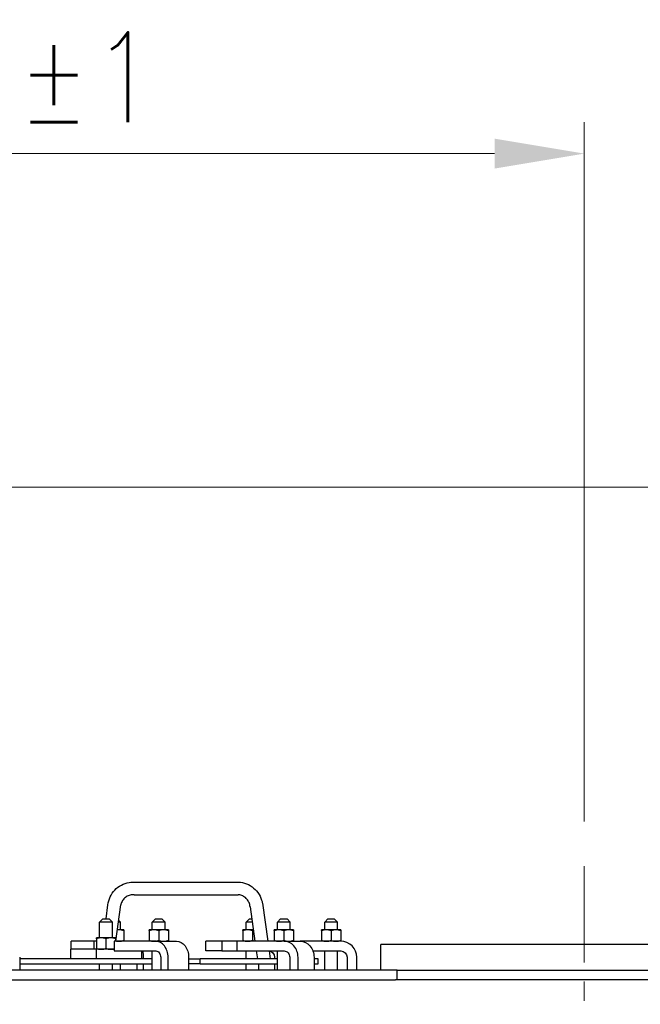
# Model space of a CAD drawing. Extents: x 0 to 796, y 0 to 496.
# Tile 189 of 242: x 420 to 444, y 300 to 339. Entities that reach past the tile are written whole.
import ezdxf

# ---------------------------------------------------------------- set-up
doc = ezdxf.new("R2010")
doc.units = 0
doc.header["$LTSCALE"] = 12
doc.header["$MEASUREMENT"] = 0
doc.header["$PDMODE"] = 1
doc.linetypes.add('CSS', pattern=[0.5, 0.3125, -0.0625, 0.0625, -0.0625])
doc.layers.get('0').update_dxf_attribs({"linetype": 'CONTINUOUS'})
doc.layers.get('Defpoints').update_dxf_attribs({"linetype": 'CONTINUOUS'})
doc.layers.add('CSS', color=4, linetype='CSS', lineweight=13)
doc.layers.add('D', color=2, linetype='CONTINUOUS')
doc.styles.get("Standard").update_dxf_attribs({"font": 'SIMPLEX.SHX', "width": 0.875})
doc.dimstyles.get("Standard").update_dxf_attribs({"dimscale": 28, "dimtxt": 0.125, "dimasz": 0.125, "dimexe": 0.04375, "dimexo": 0.0625, "dimgap": 0.04375, "dimtad": 0, "dimtih": 1, "dimtoh": 1, "dimdec": 4, "dimzin": 12, "dimdsep": 46, "dimlunit": 5, "dimtxsty": 'Standard', "dimcen": 0, "dimclrd": 256, "dimclre": 256, "dimclrt": 256, "dimadec": 1, "dimazin": 3, "dimtfac": 0.875, "dimtdec": 4, "dimtofl": 0, "dimtmove": 0, "dimatfit": 2, "dimfxl": 1, "dimtolj": 1, "dimtzin": 12, "dimlwd": 13, "dimlwe": 13, "dimarcsym": 0})

# ---------------------------------------------------------------- blocks, each defined once
blk = doc.blocks.new('*D67')
at = {"layer": 'D', "lineweight": 13, "transparency": 16777216}
for p, q in [((451.533, 302.668), (502.161, 302.668)), ((500.936, 299.168), (500.936, 274.859)), ((500.936, 194.793), (500.936, 265.263)), ((441.241, 191.293), (502.161, 191.293))]:
    blk.add_line(p, q, dxfattribs=at)
at = {"layer": 'D', "transparency": 16777216}
for points in [[(500.352, 299.168), (501.519, 299.168), (500.936, 302.668)], [(500.352, 194.793), (501.519, 194.793), (500.936, 191.293)]]:
    blk.add_solid(points, dxfattribs=at)
at = {"layer": 'Defpoints', "color": 0, "transparency": 16777216}
for p in [(449.783, 302.668), (500.936, 302.668), (439.491, 191.293)]:
    blk.add_point(p, dxfattribs=at)
at = {"layer": 'D', "transparency": 16777216, "insert": (500.936, 270.061), "char_height": 3.5, "attachment_point": 5}
blk.add_mtext('\\A1;111{\\H0.875x;\\S1/2;}{}{\\C2;%%p1}', dxfattribs=at)
blk = doc.blocks.new('*D68')
at = {"layer": 'D', "lineweight": 13, "transparency": 16777216}
for p, q in [((390.414, 320.513), (517.646, 320.513)), ((516.421, 317.013), (516.421, 283.407)), ((516.421, 194.793), (516.421, 277.457)), ((441.491, 191.293), (517.646, 191.293))]:
    blk.add_line(p, q, dxfattribs=at)
at = {"layer": 'D', "transparency": 16777216}
for points in [[(515.838, 317.013), (517.005, 317.013), (516.421, 320.513)], [(515.838, 194.793), (517.005, 194.793), (516.421, 191.293)]]:
    blk.add_solid(points, dxfattribs=at)
at = {"layer": 'Defpoints', "color": 0, "transparency": 16777216}
for p in [(388.664, 320.513), (439.741, 191.293), (516.421, 191.293)]:
    blk.add_point(p, dxfattribs=at)
at = {"layer": 'D', "transparency": 16777216, "insert": (516.421, 280.432), "char_height": 3.5, "attachment_point": 5}
blk.add_mtext('\\A1;129{}{\\C2;%%p1}', dxfattribs=at)
blk = doc.blocks.new('*D111')
at = {"layer": 'D', "lineweight": 13, "transparency": 16777216}
for p, q in [((397.846, 318.797), (397.846, 334.744)), ((441.846, 307.471), (441.846, 334.744)), ((438.346, 333.519), (401.346, 333.519))]:
    blk.add_line(p, q, dxfattribs=at)
at = {"layer": 'D', "transparency": 16777216}
for points in [[(401.346, 334.102), (401.346, 332.935), (397.846, 333.519)], [(438.346, 334.102), (438.346, 332.935), (441.846, 333.519)]]:
    blk.add_solid(points, dxfattribs=at)
at = {"layer": 'Defpoints', "color": 0, "transparency": 16777216}
for p in [(397.846, 333.519), (397.846, 317.047), (441.846, 305.721)]:
    blk.add_point(p, dxfattribs=at)
at = {"layer": 'D', "transparency": 16777216, "insert": (419.846, 336.494), "char_height": 3.5, "attachment_point": 5}
blk.add_mtext('\\A1;44{}{\\C2;%%p1}', dxfattribs=at)

msp = doc.modelspace()

# ---------------------------------------------------------------- linework, layer by layer
at = {"extrusion": (-1, 4.93038e-32, -2.22045e-16)}
for p, q in [((424.22457, 305.10335), (428.27266, 305.10335)), ((424.29415, 304.60821), (428.34225, 304.60821)), ((423.1905, 303.66828), (423.26666, 304.21016)), ((423.56753, 302.79328), (423.76666, 304.21016)), ((429.29047, 304.27907), (429.49929, 302.79328)), ((428.80984, 304.14125), (428.99929, 302.79328)), ((423.06319, 303.66828), (422.93819, 303.54328)), ((423.18819, 303.54328), (422.93819, 303.54328)), ((422.93819, 302.92878), (422.93819, 303.54328)), ((423.06319, 303.66828), (423.18819, 303.66828)), ((423.18819, 303.66828), (423.31319, 303.66828)), ((423.43819, 303.54328), (423.18819, 303.54328)), ((423.31319, 303.66828), (423.43819, 303.54328)), ((423.43819, 302.92878), (423.43819, 303.54328)), ((423.75986, 303.54328), (423.67294, 303.54328)), ((423.68365, 303.61949), (423.75986, 303.54328)), ((423.75986, 303.24128), (423.75986, 303.54328)), ((425.12144, 303.66828), (424.99644, 303.54328)), ((425.24644, 303.54328), (424.99644, 303.54328)), ((424.99644, 303.24128), (424.99644, 303.54328)), ((425.12144, 303.66828), (425.24644, 303.66828)), ((425.24644, 303.66828), (425.37144, 303.66828)), ((425.49644, 303.54328), (425.24644, 303.54328)), ((425.37144, 303.66828), (425.49644, 303.54328)), ((425.49644, 303.24128), (425.49644, 303.54328)), ((428.78137, 303.66828), (428.65637, 303.54328)), ((428.89388, 303.54328), (428.65637, 303.54328)), ((428.65637, 303.24128), (428.65637, 303.54328)), ((428.78137, 303.66828), (428.87631, 303.66828)), ((430.00126, 303.66828), (429.87626, 303.54328)), ((430.12626, 303.54328), (429.87626, 303.54328)), ((429.87626, 303.24128), (429.87626, 303.54328)), ((430.00126, 303.66828), (430.12626, 303.66828)), ((430.12626, 303.66828), (430.25126, 303.66828)), ((430.37626, 303.54328), (430.12626, 303.54328)), ((430.25126, 303.66828), (430.37626, 303.54328)), ((430.37626, 303.24128), (430.37626, 303.54328)), ((431.84591, 303.66828), (431.72091, 303.54328)), ((431.97091, 303.54328), (431.72091, 303.54328)), ((431.72091, 303.24128), (431.72091, 303.54328)), ((431.84591, 303.66828), (431.97091, 303.66828)), ((431.97091, 303.66828), (432.09591, 303.66828)), ((432.22091, 303.54328), (431.97091, 303.54328)), ((432.09591, 303.66828), (432.22091, 303.54328)), ((432.22091, 303.24128), (432.22091, 303.54328)), ((423.69736, 303.24128), (423.63049, 303.24128)), ((423.88486, 303.24128), (423.69736, 303.24128)), ((423.88486, 303.20779), (423.88486, 302.82677)), ((425.05894, 303.24128), (424.87144, 303.24128)), ((424.87144, 303.20779), (424.87144, 302.82677)), ((425.43394, 303.24128), (425.05894, 303.24128)), ((425.24644, 303.20779), (425.24644, 302.82677)), ((425.62144, 303.24128), (425.43394, 303.24128)), ((425.62144, 303.20779), (425.62144, 302.82677)), ((428.71887, 303.24128), (428.53137, 303.24128)), ((428.53137, 303.20779), (428.53137, 302.82677)), ((428.93632, 303.24128), (428.71887, 303.24128)), ((428.90637, 303.20779), (428.90637, 302.82677)), ((429.93876, 303.24128), (429.75126, 303.24128)), ((429.75126, 303.20779), (429.75126, 302.82677)), ((430.31376, 303.24128), (429.93876, 303.24128)), ((430.12626, 303.20779), (430.12626, 302.82677)), ((430.50126, 303.24128), (430.31376, 303.24128)), ((430.50126, 303.20779), (430.50126, 302.82677)), ((431.78341, 303.24128), (431.59591, 303.24128)), ((431.59591, 303.20779), (431.59591, 302.82677)), ((432.15841, 303.24128), (431.78341, 303.24128)), ((431.97091, 303.20779), (431.97091, 302.82677)), ((432.34591, 303.24128), (432.15841, 303.24128)), ((432.34591, 303.20779), (432.34591, 302.82677)), ((422.71436, 302.79328), (421.83048, 302.79328)), ((421.83048, 302.48078), (421.83048, 302.79328)), ((422.81319, 302.79328), (422.71436, 302.79328)), ((422.71436, 302.79328), (422.71436, 302.48078)), ((423.00069, 302.92878), (422.81319, 302.92878)), ((422.81319, 302.89529), (422.81319, 302.51427)), ((423.37569, 302.92878), (423.00069, 302.92878)), ((423.18819, 302.89529), (423.18819, 302.51427)), ((423.56319, 302.92878), (423.37569, 302.92878)), ((425.13197, 302.79328), (423.50412, 302.79328)), ((423.50412, 302.79328), (423.50412, 302.41828)), ((423.56319, 302.89529), (423.56319, 302.79328)), ((425.13197, 302.79328), (425.93545, 302.79328)), ((427.70332, 302.79328), (427.07832, 302.79328)), ((427.07832, 302.41828), (427.07832, 302.79328)), ((428.29821, 302.79328), (427.70332, 302.79328)), ((427.70332, 302.79328), (427.70332, 302.41828)), ((430.13852, 302.79328), (428.29821, 302.79328)), ((428.29821, 302.79328), (428.29821, 302.41828)), ((430.13852, 302.79328), (430.76352, 302.79328)), ((432.34591, 302.79328), (430.76352, 302.79328)), ((449.78341, 302.66828), (433.90841, 302.66828)), ((433.90841, 301.66828), (433.90841, 302.66828)), ((421.80088, 302.48078), (421.80088, 302.10578)), ((422.81215, 302.48078), (421.80088, 302.48078)), ((422.81215, 302.48078), (422.81215, 302.10578)), ((423.50412, 302.48078), (422.81215, 302.48078)), ((423.50412, 302.41828), (425.13197, 302.41828)), ((424.57551, 302.41828), (424.57551, 302.10578)), ((424.99644, 301.66828), (424.99644, 302.41828)), ((427.70332, 302.41828), (427.07832, 302.41828)), ((427.70332, 302.41828), (428.29821, 302.41828)), ((428.29821, 302.41828), (430.13852, 302.41828)), ((428.65637, 302.10578), (428.65637, 302.41828)), ((429.05199, 302.41828), (429.09591, 302.10578)), ((429.55199, 302.41828), (429.59591, 302.10578)), ((429.87626, 301.66828), (429.87626, 302.41828)), ((431.2596, 302.41828), (432.34591, 302.41828)), ((431.72091, 301.66828), (431.72091, 302.41828)), ((432.22091, 301.66828), (432.22091, 302.41828)), ((419.8229, 302.16828), (419.8229, 301.66828)), ((424.99644, 302.10578), (419.8229, 302.10578)), ((419.8229, 301.91828), (424.99644, 301.91828)), ((422.93819, 301.66828), (422.93819, 301.91828)), ((423.43819, 301.66828), (423.43819, 301.91828)), ((423.75986, 301.66828), (423.75986, 301.91828)), ((424.39374, 301.91828), (424.39374, 301.66828)), ((424.65891, 302.10578), (424.65891, 302.16828)), ((424.65891, 301.66828), (424.65891, 301.91828)), ((425.32348, 302.16828), (425.32348, 301.66828)), ((425.61075, 301.66828), (425.61075, 302.16828)), ((426.41423, 302.16828), (426.41423, 301.66828)), ((426.41423, 302.10578), (426.85706, 302.10578)), ((426.85706, 301.91828), (426.41423, 301.91828)), ((429.87626, 302.10578), (426.85706, 302.10578)), ((426.85706, 301.91828), (426.85706, 302.10578)), ((426.85706, 301.91828), (429.87626, 301.91828)), ((428.65637, 301.66828), (428.65637, 301.91828)), ((429.15637, 301.66828), (429.15637, 301.91828)), ((429.76013, 302.16828), (429.76013, 302.10578)), ((429.76013, 301.91828), (429.76013, 301.66828)), ((430.35503, 302.16828), (430.35503, 301.66828)), ((430.67978, 301.66828), (430.67978, 302.16828)), ((431.30478, 302.16828), (431.30478, 301.66828)), ((431.47091, 302.10578), (431.30478, 302.10578)), ((431.30478, 301.91828), (431.47091, 301.91828)), ((431.47091, 301.91828), (431.47091, 302.10578)), ((432.59591, 302.16828), (432.59591, 301.66828)), ((432.97091, 301.66828), (432.97091, 302.16828)), ((434.5489, 301.66828), (359.34591, 301.66828)), ((434.5489, 301.66828), (452.15841, 301.66828)), ((434.5489, 301.29328), (434.5489, 301.66828)), ((359.34591, 301.29328), (434.48898, 301.29328)), ((452.15841, 301.29328), (434.48898, 301.29328))]:
    msp.add_line(p, q, dxfattribs=at)
msp.add_arc((432.34591, 302.16828), 0.625, 0, 90)
at = {"extrusion": (2.22045e-16, -1.09476e-47, -1)}
msp.add_arc((-432.34591, 302.16828), 0.25, 90, 180, dxfattribs=at)
for centre, ratio, end_param in [((425.13197, 302.16828), 0.76604444, 0), ((430.13852, 302.16828), 0.8660254, 0), ((424.21696, 302.16828), 0.70710678, -1.15927948)]:
    msp.add_ellipse(centre, major_axis=(0, 0.625), ratio=ratio, start_param=-1.57079633, end_param=end_param)
at = {"extrusion": (2.22045e-16, -1.64215e-47, -1)}
msp.add_ellipse((425.93545, 302.16828), major_axis=(0, 0.625), ratio=0.76604444, start_param=0, end_param=1.57079633, dxfattribs=at)
at = {"extrusion": (2.22045e-16, -1.36846e-47, -1)}
msp.add_ellipse((430.76352, 302.16828), major_axis=(0, 0.625), ratio=0.8660254, start_param=0, end_param=1.57079633, dxfattribs=at)
at = {"extrusion": (2.22045e-16, -1.09476e-47, -1)}
for centre, ratio, start_param in [((425.13197, 302.16828), 0.76604444, 0), ((429.54362, 302.16828), 0.8660254, 0.03876797), ((430.13852, 302.16828), 0.8660254, 0)]:
    msp.add_ellipse(centre, major_axis=(0, 0.25), ratio=ratio, start_param=start_param, end_param=1.57079633, dxfattribs=at)
for points, knots in [([(423.26666, 304.21016), (423.27794, 304.31739), (423.30719, 304.42412), (423.39728, 304.62043), (423.45938, 304.71248), (423.6079, 304.86975), (423.69624, 304.93701), (423.88735, 305.03833), (423.99259, 305.07371), (424.14075, 305.09777), (424.18265, 305.10188), (424.22457, 305.10335)], [0, 0, 0, 0, 0.32346386, 0.32346386, 0.64795989, 0.64795989, 0.97241856, 0.97241856, 1.29687857, 1.29687857, 1.42270281, 1.42270281, 1.42270281, 1.42270281]), ([(428.27266, 305.10335), (428.38042, 305.1071), (428.49019, 305.09299), (428.69712, 305.0311), (428.79691, 304.98241), (428.97333, 304.85722), (429.05223, 304.7791), (429.17916, 304.60396), (429.22884, 304.50466), (429.27328, 304.3613), (429.28319, 304.32037), (429.29047, 304.27907)], [0, 0, 0, 0, 0.32346386, 0.32346386, 0.64795989, 0.64795989, 0.97241856, 0.97241856, 1.29687857, 1.29687857, 1.42270281, 1.42270281, 1.42270281, 1.42270281]), ([(424.29415, 304.60821), (424.23989, 304.61197), (424.18431, 304.60675), (424.0789, 304.57913), (424.02773, 304.55631), (423.9366, 304.49623), (423.89547, 304.45821), (423.82842, 304.37209), (423.80165, 304.32288), (423.77676, 304.25135), (423.77105, 304.23087), (423.76666, 304.21016)], [0, 0, 0, 0, 0.16317551, 0.16317551, 0.326903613, 0.326903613, 0.49061172, 0.49061172, 0.654320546, 0.654320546, 0.717836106, 0.717836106, 0.717836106, 0.717836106]), ([(428.80984, 304.14125), (428.80601, 304.19551), (428.79311, 304.24982), (428.75109, 304.35036), (428.72136, 304.39786), (428.64919, 304.47974), (428.60581, 304.51518), (428.5112, 304.56959), (428.45874, 304.58925), (428.38444, 304.60395), (428.36337, 304.60675), (428.34225, 304.60821)], [0, 0, 0, 0, 0.16317551, 0.16317551, 0.326903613, 0.326903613, 0.49061172, 0.49061172, 0.654320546, 0.654320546, 0.717836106, 0.717836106, 0.717836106, 0.717836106])]:
    msp.add_open_spline(points, degree=3, knots=knots)
for points, weights in [([(423.69736, 303.24128), (423.66396, 303.24128), (423.62984, 303.23665)], [1, 1.01423540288, 1.01779250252]), ([(423.88486, 303.20779), (423.78438, 303.24128), (423.69736, 303.24128)], [1, 1.0379548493, 1]), ([(423.88486, 303.24128), (423.88486, 303.24128), (423.88486, 303.20779)], [1, 1.0379548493, 1]), ([(424.87144, 303.20779), (424.87144, 303.24128), (424.87144, 303.24128)], [1, 1.0379548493, 1]), ([(425.05894, 303.24128), (424.97192, 303.24128), (424.87144, 303.20779)], [1, 1.0379548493, 1]), ([(425.24644, 303.20779), (425.14596, 303.24128), (425.05894, 303.24128)], [1, 1.0379548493, 1]), ([(425.43394, 303.24128), (425.34692, 303.24128), (425.24644, 303.20779)], [1, 1.0379548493, 1]), ([(425.62144, 303.20779), (425.52096, 303.24128), (425.43394, 303.24128)], [1, 1.0379548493, 1]), ([(425.62144, 303.24128), (425.62144, 303.24128), (425.62144, 303.20779)], [1, 1.0379548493, 1]), ([(428.53137, 303.20779), (428.53137, 303.24128), (428.53137, 303.24128)], [1, 1.0379548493, 1]), ([(428.71887, 303.24128), (428.63185, 303.24128), (428.53137, 303.20779)], [1, 1.0379548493, 1]), ([(428.90637, 303.20779), (428.80588, 303.24128), (428.71887, 303.24128)], [1, 1.0379548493, 1]), ([(428.93958, 303.21809), (428.92332, 303.21344), (428.90637, 303.20779)], [1.01038780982, 1.00620993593, 1]), ([(429.75126, 303.20779), (429.75126, 303.24128), (429.75126, 303.24128)], [1, 1.0379548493, 1]), ([(429.93876, 303.24128), (429.85174, 303.24128), (429.75126, 303.20779)], [1, 1.0379548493, 1]), ([(430.12626, 303.20779), (430.02578, 303.24128), (429.93876, 303.24128)], [1, 1.0379548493, 1]), ([(430.31376, 303.24128), (430.22674, 303.24128), (430.12626, 303.20779)], [1, 1.0379548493, 1]), ([(430.50126, 303.20779), (430.40078, 303.24128), (430.31376, 303.24128)], [1, 1.0379548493, 1]), ([(430.50126, 303.24128), (430.50126, 303.24128), (430.50126, 303.20779)], [1, 1.0379548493, 1]), ([(431.59591, 303.20779), (431.59591, 303.24128), (431.59591, 303.24128)], [1, 1.0379548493, 1]), ([(431.78341, 303.24128), (431.69639, 303.24128), (431.59591, 303.20779)], [1, 1.0379548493, 1]), ([(431.97091, 303.20779), (431.87043, 303.24128), (431.78341, 303.24128)], [1, 1.0379548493, 1]), ([(432.15841, 303.24128), (432.07139, 303.24128), (431.97091, 303.20779)], [1, 1.0379548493, 1]), ([(432.34591, 303.20779), (432.24543, 303.24128), (432.15841, 303.24128)], [1, 1.0379548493, 1]), ([(432.34591, 303.24128), (432.34591, 303.24128), (432.34591, 303.20779)], [1, 1.0379548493, 1]), ([(422.81319, 302.89529), (422.81319, 302.92878), (422.81319, 302.92878)], [1, 1.0379548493, 1]), ([(423.00069, 302.92878), (422.91367, 302.92878), (422.81319, 302.89529)], [1, 1.0379548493, 1]), ([(423.18819, 302.89529), (423.08771, 302.92878), (423.00069, 302.92878)], [1, 1.0379548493, 1]), ([(423.37569, 302.92878), (423.28867, 302.92878), (423.18819, 302.89529)], [1, 1.0379548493, 1]), ([(423.56319, 302.89529), (423.46271, 302.92878), (423.37569, 302.92878)], [1, 1.0379548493, 1]), ([(423.56319, 302.92878), (423.56319, 302.92878), (423.56319, 302.89529)], [1, 1.0379548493, 1]), ([(423.56979, 302.80938), (423.63586, 302.79328), (423.69736, 302.79328)], [1.01597417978, 1.02652685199, 1]), ([(423.69736, 302.79328), (423.78438, 302.79328), (423.88486, 302.82677)], [1, 1.0379548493, 1]), ([(423.88486, 302.82677), (423.88486, 302.79328), (423.88486, 302.79328)], [1, 1.0379548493, 1]), ([(424.87144, 302.82677), (424.97192, 302.79328), (425.05894, 302.79328)], [1, 1.0379548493, 1]), ([(424.87144, 302.79328), (424.87144, 302.79328), (424.87144, 302.82677)], [1, 1.0379548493, 1]), ([(425.05894, 302.79328), (425.14596, 302.79328), (425.24644, 302.82677)], [1, 1.0379548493, 1]), ([(425.24644, 302.82677), (425.34692, 302.79328), (425.43394, 302.79328)], [1, 1.0379548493, 1]), ([(425.43394, 302.79328), (425.52096, 302.79328), (425.62144, 302.82677)], [1, 1.0379548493, 1]), ([(425.62144, 302.82677), (425.62144, 302.79328), (425.62144, 302.79328)], [1, 1.0379548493, 1]), ([(428.53137, 302.82677), (428.63185, 302.79328), (428.71887, 302.79328)], [1, 1.0379548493, 1]), ([(428.53137, 302.79328), (428.53137, 302.79328), (428.53137, 302.82677)], [1, 1.0379548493, 1]), ([(428.71887, 302.79328), (428.80588, 302.79328), (428.90637, 302.82677)], [1, 1.0379548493, 1]), ([(428.90637, 302.82677), (428.95451, 302.81072), (428.99799, 302.80252)], [1, 1.01783425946, 1.01890856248]), ([(429.75126, 302.82677), (429.85174, 302.79328), (429.93876, 302.79328)], [1, 1.0379548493, 1]), ([(429.75126, 302.79328), (429.75126, 302.79328), (429.75126, 302.82677)], [1, 1.0379548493, 1]), ([(429.93876, 302.79328), (430.02578, 302.79328), (430.12626, 302.82677)], [1, 1.0379548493, 1]), ([(430.12626, 302.82677), (430.22674, 302.79328), (430.31376, 302.79328)], [1, 1.0379548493, 1]), ([(430.31376, 302.79328), (430.40078, 302.79328), (430.50126, 302.82677)], [1, 1.0379548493, 1]), ([(430.50126, 302.82677), (430.50126, 302.79328), (430.50126, 302.79328)], [1, 1.0379548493, 1]), ([(431.59591, 302.82677), (431.69639, 302.79328), (431.78341, 302.79328)], [1, 1.0379548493, 1]), ([(431.59591, 302.79328), (431.59591, 302.79328), (431.59591, 302.82677)], [1, 1.0379548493, 1]), ([(431.78341, 302.79328), (431.87043, 302.79328), (431.97091, 302.82677)], [1, 1.0379548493, 1]), ([(431.97091, 302.82677), (432.07139, 302.79328), (432.15841, 302.79328)], [1, 1.0379548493, 1]), ([(432.15841, 302.79328), (432.24543, 302.79328), (432.34591, 302.82677)], [1, 1.0379548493, 1]), ([(432.34591, 302.82677), (432.34591, 302.79328), (432.34591, 302.79328)], [1, 1.0379548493, 1]), ([(422.81319, 302.51427), (422.91367, 302.48078), (423.00069, 302.48078)], [1, 1.0379548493, 1]), ([(422.81319, 302.48078), (422.81319, 302.48078), (422.81319, 302.51427)], [1, 1.0379548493, 1]), ([(423.00069, 302.48078), (423.08771, 302.48078), (423.18819, 302.51427)], [1, 1.0379548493, 1]), ([(423.18819, 302.51427), (423.28867, 302.48078), (423.37569, 302.48078)], [1, 1.0379548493, 1]), ([(423.37569, 302.48078), (423.43758, 302.48078), (423.50412, 302.49709)], [1, 1.02669863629, 1.01583594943])]:
    msp.add_rational_spline(points, weights, degree=2)
at = {"layer": 'CSS'}
msp.add_line((441.84591, 305.7206), (441.84591, 298.90134), dxfattribs=at)

# ---------------------------------------------------------------- dimensions: what is measured, and where the dimension line sits
at = {"layer": 'D'}
dim = msp.add_linear_dim(base=(397.84591, 333.51865), p1=(441.84591, 305.7206), p2=(397.84591, 317.0468), angle=180, text='<>{}{\\C2;%%p1}', dimstyle='Standard', override={"dimtad": 1}, dxfattribs=at)
dim.commit()
dim.dimension.update_dxf_attribs({"geometry": '*D111', "text_midpoint": (419.84591, 336.49365)})
for base, p1, p2, picture, middle in [((516.42135, 191.29328), (388.66394, 320.51276), (439.74133, 191.29328), '*D68', (516.42135, 280.4315)), ((500.93555, 302.66828), (439.49133, 191.29328), (449.78341, 302.66828), '*D67', (500.93555, 270.06138))]:
    dim = msp.add_linear_dim(base=base, p1=p1, p2=p2, angle=90, text='<>{}{\\C2;%%p1}', dimstyle='Standard', override={"dimdec": 1}, dxfattribs=at)
    dim.commit()
    dim.dimension.update_dxf_attribs({"geometry": picture, "text_midpoint": middle, "dimtype": 160})

doc.saveas('drawing.dxf')
